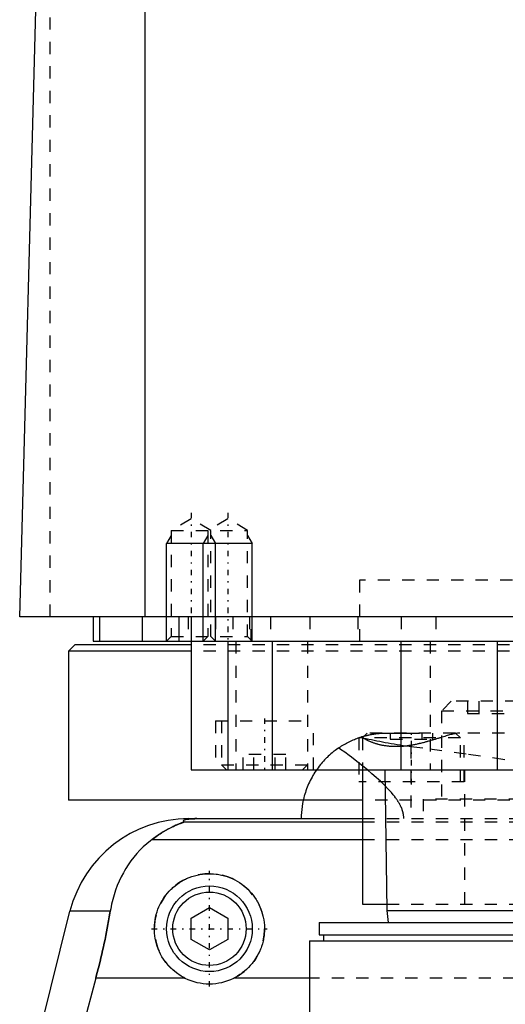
# Model space of a CAD drawing. Extents: x -90 to 90, y -319 to 715.
# Tile 4 of 12: x -62 to -22, y 45 to 125. Entities that reach past the tile are written whole.
import ezdxf

# ---------------------------------------------------------------- set-up
doc = ezdxf.new("R2010")
doc.units = 0
doc.linetypes.add('CENTER', pattern=[1.5, 0.45, -0.5, 0.05, -0.5])
doc.linetypes.add('DASHED', pattern=[2, 1, -1])
for name, color, linetype in [('AM_0', 7, 'CONTINUOUS'), ('AM_10', 7, 'CONTINUOUS'), ('AM_3', 7, 'DASHED'), ('AM_7', 7, 'CENTER')]:
    doc.layers.add(name, color=color, linetype=linetype)

msp = doc.modelspace()

# ---------------------------------------------------------------- linework, layer by layer
at = {"layer": 'AM_0', "color": 7, "linetype": 'CONTINUOUS'}
for p, q in [((-51.744, 76.5), (-51.744, 137.05)), ((-62, 76.5), (-60.5, 133.35)), ((62, 76.5), (-62, 76.5)), ((-56, 76.5), (-56, 74.5)), ((-55.474, 76.5), (-55.474, 74.5)), ((-52, 76.5), (-52, 74.5)), ((-49, 76.5), (-49, 74.5)), ((-48, 76.5), (-48, 64)), ((-57.5, 74.2), (-58, 73.7)), ((-48.014, 74.2), (-57.5, 74.2)), ((-56, 74.5), (56, 74.5)), ((-45.003, 74.5), (-45.003, 64)), ((-41.361, 74.5), (-41.361, 64)), ((-30.85, 74.5), (-30.85, 64)), ((-23, 74.5), (-23, 64)), ((-58, 73.7), (-58, 61.5)), ((-48.014, 73.7), (-58, 73.7)), ((-48, 64), (48, 64)), ((-34, 64), (-34, 53)), ((-32.175, 64), (-32, 52.5)), ((-34.039, 61.5), (-58, 61.5)), ((-48.569, 59.746), (-34, 59.746)), ((-48.192, 60), (-34, 60)), ((-51.173, 58.307), (-34, 58.307)), ((-60.596, 41.616), (-57.893, 52.426)), ((-54.602, 52.426), (-57.893, 52.426)), ((-48, 51.866), (-46.5, 52.732)), ((-46.5, 52.732), (-45, 51.866)), ((-34, 53), (-32.008, 53)), ((-32, 52.5), (-31.9, 51.504)), ((-32, 52.5), (32, 52.5)), ((-48, 50.134), (-48, 51.866)), ((-45, 51.866), (-45, 50.134)), ((-37.525, 51.5), (-37.525, 50.5)), ((-37.525, 51.5), (37.525, 51.5)), ((-46.5, 49.268), (-48, 50.134)), ((-45, 50.134), (-46.5, 49.268)), ((-38.325, 50), (-38.325, 41)), ((-38.325, 50), (38.325, 50)), ((-37.525, 50.5), (37.525, 50.5)), ((-37.175, 50.5), (-37.175, 50)), ((-55.781, 46.968), (-57.2, 41.616)), ((-48.498, 46.968), (-55.781, 46.968)), ((-38.325, 46.968), (-44.502, 46.968))]:
    msp.add_line(p, q, dxfattribs=at)
for points in [[(-38.838, 61.499, 0), (-38.888, 61.246, 0), (-38.961, 60.743, 0), (-38.996, 60.245, 0), (-39, 60, 0)], [(-48.569, 59.746, 0), (-48.568, 59.745, 0), (-48.567, 59.743, 0), (-48.567, 59.741, 0), (-48.567, 59.74, 0), (-48.568, 59.739, 0), (-48.57, 59.736, 0), (-48.574, 59.733, 0), (-48.578, 59.73, 0), (-48.584, 59.727, 0), (-48.591, 59.723, 0), (-48.594, 59.721, 0), (-48.598, 59.719, 0), (-48.607, 59.715, 0), (-48.617, 59.71, 0), (-48.627, 59.706, 0), (-48.638, 59.701, 0), (-48.65, 59.696, 0), (-48.657, 59.693, 0), (-48.663, 59.69, 0), (-48.677, 59.685, 0), (-48.691, 59.679, 0), (-48.698, 59.676, 0), (-48.705, 59.673, 0), (-48.72, 59.667, 0), (-48.736, 59.661, 0), (-48.744, 59.658, 0), (-48.752, 59.655, 0), (-48.769, 59.648, 0), (-48.786, 59.641, 0), (-48.804, 59.634, 0), (-48.822, 59.627, 0), (-48.841, 59.62, 0), (-48.85, 59.616, 0), (-48.86, 59.613, 0), (-48.879, 59.605, 0), (-48.899, 59.597, 0), (-48.97, 59.569, 0), (-49.095, 59.517, 0), (-49.231, 59.459, 0), (-49.381, 59.393, 0), (-49.46, 59.356, 0), (-49.542, 59.317, 0), (-49.715, 59.232, 0), (-49.897, 59.136, 0), (-50.088, 59.03, 0), (-50.285, 58.915, 0), (-50.482, 58.793, 0), (-50.581, 58.728, 0), (-50.68, 58.663, 0), (-50.878, 58.525, 0), (-51.075, 58.381, 0), (-51.173, 58.307, 0)], [(-47.523, 60, 0), (-47.528, 60, 0), (-47.537, 60, 0), (-47.546, 60, 0), (-47.551, 60, 0), (-47.556, 60, 0), (-47.565, 60, 0), (-47.575, 60, 0), (-47.584, 60, 0), (-47.594, 60, 0), (-47.603, 60, 0), (-47.608, 60, 0), (-47.612, 60, 0), (-47.622, 60, 0), (-47.631, 59.999, 0), (-47.64, 59.999, 0), (-47.648, 59.999, 0), (-47.657, 59.999, 0), (-47.661, 59.999, 0), (-47.665, 59.999, 0), (-47.674, 59.999, 0), (-47.682, 59.999, 0), (-47.687, 59.999, 0), (-47.691, 59.999, 0), (-47.7, 59.998, 0), (-47.708, 59.998, 0), (-47.713, 59.998, 0), (-47.717, 59.998, 0), (-47.726, 59.998, 0), (-47.734, 59.998, 0), (-47.743, 59.997, 0), (-47.751, 59.997, 0), (-47.759, 59.997, 0), (-47.763, 59.997, 0), (-47.767, 59.997, 0), (-47.775, 59.997, 0), (-47.783, 59.996, 0), (-47.791, 59.996, 0), (-47.798, 59.996, 0), (-47.805, 59.996, 0), (-47.809, 59.996, 0), (-47.812, 59.995, 0), (-47.82, 59.995, 0), (-47.827, 59.995, 0), (-47.834, 59.995, 0), (-47.842, 59.994, 0), (-47.849, 59.994, 0), (-47.852, 59.994, 0), (-47.856, 59.994, 0), (-47.863, 59.994, 0), (-47.87, 59.993, 0), (-47.894, 59.992, 0), (-47.933, 59.99, 0), (-47.95, 59.989, 0), (-47.967, 59.989, 0), (-47.999, 59.987, 0), (-48.03, 59.984, 0), (-48.06, 59.982, 0), (-48.088, 59.98, 0), (-48.115, 59.978, 0), (-48.128, 59.977, 0), (-48.14, 59.975, 0), (-48.164, 59.973, 0), (-48.187, 59.971, 0), (-48.198, 59.97, 0), (-48.209, 59.968, 0), (-48.229, 59.966, 0), (-48.248, 59.964, 0), (-48.257, 59.963, 0), (-48.265, 59.961, 0), (-48.282, 59.959, 0), (-48.298, 59.957, 0), (-48.351, 59.948, 0), (-48.428, 59.933, 0), (-48.489, 59.918, 0), (-48.536, 59.903, 0), (-48.571, 59.888, 0), (-48.585, 59.881, 0), (-48.597, 59.874, 0), (-48.615, 59.859, 0), (-48.627, 59.844, 0), (-48.633, 59.83, 0), (-48.633, 59.815, 0), (-48.628, 59.799, 0), (-48.623, 59.792, 0), (-48.617, 59.784, 0), (-48.601, 59.769, 0), (-48.581, 59.754, 0), (-48.569, 59.746, 0)], [(-51.173, 58.307, 0), (-51.326, 58.19, 0), (-51.623, 57.947, 0), (-51.906, 57.692, 0), (-52.043, 57.559, 0), (-52.177, 57.423, 0), (-52.435, 57.143, 0), (-52.681, 56.852, 0), (-52.913, 56.549, 0), (-53.132, 56.236, 0), (-53.337, 55.912, 0), (-53.435, 55.746, 0), (-53.53, 55.578, 0), (-53.708, 55.236, 0), (-53.873, 54.885, 0), (-54.024, 54.526, 0), (-54.161, 54.159, 0), (-54.284, 53.785, 0), (-54.34, 53.595, 0), (-54.393, 53.404, 0), (-54.487, 53.017, 0), (-54.568, 52.624, 0), (-54.602, 52.426, 0)], [(-48.498, 46.968, 0), (-48.601, 47.021, 0), (-48.802, 47.134, 0), (-48.997, 47.256, 0), (-49.091, 47.321, 0), (-49.183, 47.387, 0), (-49.361, 47.526, 0), (-49.529, 47.672, 0), (-49.688, 47.824, 0), (-49.84, 47.984, 0), (-49.985, 48.153, 0), (-50.055, 48.241, 0), (-50.123, 48.331, 0), (-50.253, 48.518, 0), (-50.375, 48.712, 0), (-50.486, 48.912, 0), (-50.588, 49.119, 0), (-50.679, 49.33, 0), (-50.72, 49.438, 0), (-50.759, 49.546, 0), (-50.827, 49.765, 0), (-50.884, 49.985, 0), (-50.908, 50.096, 0), (-50.93, 50.207, 0), (-50.964, 50.428, 0), (-50.986, 50.648, 0), (-50.993, 50.758, 0), (-50.998, 50.866, 0), (-50.999, 51.081, 0), (-50.99, 51.297, 0), (-50.971, 51.514, 0), (-50.94, 51.733, 0), (-50.899, 51.95, 0), (-50.874, 52.059, 0), (-50.846, 52.167, 0), (-50.783, 52.381, 0), (-50.709, 52.592, 0), (-50.625, 52.799, 0), (-50.531, 53.001, 0), (-50.427, 53.198, 0), (-50.371, 53.294, 0), (-50.314, 53.389, 0), (-50.192, 53.573, 0), (-50.062, 53.749, 0), (-49.926, 53.918, 0), (-49.783, 54.078, 0), (-49.634, 54.229, 0), (-49.557, 54.302, 0), (-49.478, 54.374, 0), (-49.312, 54.513, 0), (-49.137, 54.646, 0), (-48.954, 54.772, 0), (-48.763, 54.889, 0), (-48.565, 54.998, 0), (-48.464, 55.049, 0), (-48.361, 55.097, 0), (-48.151, 55.186, 0), (-47.937, 55.264, 0), (-47.719, 55.332, 0), (-47.498, 55.388, 0), (-47.276, 55.433, 0), (-47.165, 55.451, 0), (-47.053, 55.466, 0), (-46.83, 55.488, 0), (-46.61, 55.499, 0), (-46.5, 55.5, 0), (-46.39, 55.499, 0), (-46.17, 55.488, 0), (-45.947, 55.466, 0), (-45.835, 55.451, 0), (-45.724, 55.433, 0), (-45.502, 55.388, 0), (-45.281, 55.332, 0), (-45.063, 55.264, 0), (-44.849, 55.186, 0), (-44.639, 55.097, 0), (-44.536, 55.049, 0), (-44.435, 54.998, 0), (-44.237, 54.889, 0), (-44.046, 54.772, 0), (-43.863, 54.646, 0), (-43.688, 54.513, 0), (-43.522, 54.374, 0), (-43.443, 54.302, 0), (-43.366, 54.229, 0), (-43.217, 54.078, 0), (-43.074, 53.918, 0), (-42.938, 53.749, 0), (-42.808, 53.573, 0), (-42.686, 53.389, 0), (-42.629, 53.294, 0), (-42.573, 53.198, 0), (-42.469, 53.001, 0), (-42.375, 52.799, 0), (-42.291, 52.592, 0), (-42.217, 52.381, 0), (-42.154, 52.167, 0), (-42.126, 52.059, 0), (-42.101, 51.95, 0), (-42.06, 51.733, 0), (-42.029, 51.514, 0), (-42.01, 51.297, 0), (-42.001, 51.081, 0), (-42.002, 50.866, 0), (-42.007, 50.758, 0), (-42.014, 50.648, 0), (-42.036, 50.428, 0), (-42.07, 50.207, 0), (-42.092, 50.096, 0), (-42.116, 49.985, 0), (-42.173, 49.765, 0), (-42.241, 49.546, 0), (-42.28, 49.438, 0), (-42.321, 49.33, 0), (-42.412, 49.119, 0), (-42.514, 48.912, 0), (-42.625, 48.712, 0), (-42.747, 48.518, 0), (-42.877, 48.331, 0), (-42.945, 48.241, 0), (-43.015, 48.153, 0), (-43.16, 47.984, 0), (-43.312, 47.824, 0), (-43.471, 47.672, 0), (-43.639, 47.526, 0), (-43.817, 47.387, 0), (-43.909, 47.321, 0), (-44.003, 47.256, 0), (-44.198, 47.134, 0), (-44.399, 47.021, 0), (-44.502, 46.968, 0)], [(-54.602, 52.426, 0), (-54.628, 52.273, 0), (-54.68, 51.966, 0), (-54.735, 51.66, 0), (-54.762, 51.506, 0), (-54.79, 51.353, 0), (-54.848, 51.047, 0), (-54.907, 50.741, 0), (-54.968, 50.435, 0), (-55.031, 50.131, 0), (-55.095, 49.827, 0), (-55.128, 49.676, 0), (-55.161, 49.525, 0), (-55.227, 49.223, 0), (-55.296, 48.924, 0), (-55.365, 48.626, 0), (-55.436, 48.327, 0), (-55.51, 48.027, 0), (-55.547, 47.877, 0), (-55.585, 47.726, 0), (-55.662, 47.424, 0), (-55.741, 47.12, 0), (-55.781, 46.968, 0)]]:
    msp.add_polyline3d(points, dxfattribs=at)
for radius in [3.5, 3]:
    msp.add_circle((-46.5, 51), radius, dxfattribs=at)
for centre, radius, start, end in [((-48.192, 50), 10, 90, 165.96216), ((-46.5, 51), 4.5, 243.63717, 296.36283)]:
    msp.add_arc(centre, radius, start, end, dxfattribs=at)
at = {"layer": 'AM_10', "color": 7, "linetype": 'CONTINUOUS'}
for p, q in [((-49.621, 83.156), (-50, 82.5)), ((-46.621, 83.156), (-47, 82.5)), ((-46.379, 83.156), (-46, 82.5)), ((-43.379, 83.156), (-43, 82.5)), ((-50, 74.5), (-50, 82.5)), ((-43, 82.5), (-50, 82.5)), ((-47, 74.5), (-47, 82.5)), ((-46, 74.5), (-46, 82.5)), ((-43, 74.5), (-43, 82.5))]:
    msp.add_line(p, q, dxfattribs=at)
at = {"layer": 'AM_3', "color": 6, "linetype": 'DASHED'}
for p, q in [((-59.5, 76.5), (-59.5, 135.489)), ((-48, 84.5), (-49.621, 83.564)), ((-46.379, 83.564), (-48, 84.5)), ((-45, 84.5), (-46.621, 83.564)), ((-43.379, 83.564), (-45, 84.5)), ((-49.621, 83.564), (-49.621, 74.879)), ((-49.621, 83.564), (-43.379, 83.564)), ((-46.621, 83.564), (-46.621, 74.879)), ((-46.379, 74.879), (-46.379, 83.564)), ((-43.379, 74.879), (-43.379, 83.564)), ((-34.25, 79.5), (-34.25, 74.2)), ((34.25, 79.5), (-34.25, 79.5)), ((-48.25, 76.5), (-48.25, 74.5)), ((-46, 76.5), (-46, 74.5)), ((-44.587, 76.5), (-44.587, 74.5)), ((-43.236, 76.5), (-43.236, 74.5)), ((-43.087, 74.5), (-43.087, 76.5)), ((-41.5, 76.5), (-41.5, 74.5)), ((-38.286, 76.5), (-38.286, 74.5)), ((-34.381, 76.5), (-34.381, 74.5)), ((-30.84, 76.5), (-30.84, 74.5)), ((-28, 76.5), (-28, 74.5)), ((-49.621, 74.879), (-50, 74.5)), ((-49.621, 74.879), (-43.379, 74.879)), ((-46.621, 74.879), (-47, 74.5)), ((-46, 74.5), (-46.379, 74.879)), ((-43, 74.5), (-43.379, 74.879)), ((48.014, 74.2), (-48.014, 74.2)), ((-44.341, 74.5), (-44.341, 64)), ((-38.5, 74.5), (-38.5, 64)), ((-28.477, 74.5), (-28.477, 64)), ((48.014, 73.7), (-48.014, 73.7)), ((-26.737, 69.6), (-27.537, 68.8)), ((-15.337, 69.6), (-26.737, 69.6)), ((-25.423, 69.6), (-25.423, 68.6)), ((-24.486, 69.6), (-24.486, 68.6)), ((-27.537, 68.8), (-27.537, 61.6)), ((-14.537, 68.8), (-27.537, 68.8)), ((-25.423, 68.6), (-16.652, 68.6)), ((-46, 68), (-46, 64)), ((-46, 68), (-38, 68)), ((-45.5, 68), (-45.5, 64.4)), ((-38, 64), (-38, 68)), ((-33.6, 67), (-34, 66.6)), ((33.6, 67), (-33.6, 67)), ((-31.732, 67), (-31.732, 66.5)), ((-30.866, 67), (-30.866, 66.5)), ((-29.134, 67), (-29.134, 66.5)), ((-28.268, 67), (-28.268, 66.5)), ((-26, 66.6), (-26.4, 67)), ((-25.7, 63), (-25.7, 67)), ((-34.3, 66.611), (-34.3, 63)), ((-34, 66.6), (-34, 64)), ((-26, 66.6), (-34, 66.6)), ((-31.732, 66.5), (-28.268, 66.5)), ((-26, 63), (-26, 66.6)), ((-43.732, 64), (-43.732, 65.25)), ((-40.268, 65.25), (-43.732, 65.25)), ((-42.866, 64), (-42.866, 65.25)), ((-41.134, 64), (-41.134, 65.25)), ((-40.268, 64), (-40.268, 65.25)), ((-30.043, 65.905), (-30.043, 60)), ((-45.5, 64.4), (-45.1, 64)), ((-45.5, 64.4), (-38.5, 64.4)), ((-38.9, 64), (-38.5, 64.4)), ((-25.65, 64), (-25.65, 53)), ((-25.7, 63), (-34.3, 63)), ((34.039, 61.5), (-34.039, 61.5)), ((-29.037, 61.6), (-29.037, 60)), ((-13.037, 61.6), (-29.037, 61.6)), ((-34, 60), (34, 60)), ((-34, 59.746), (34, 59.746)), ((-34, 58.307), (34, 58.307)), ((-32.008, 53), (32.008, 53)), ((44.502, 46.968), (-38.325, 46.968))]:
    msp.add_line(p, q, dxfattribs=at)
for points in [[(-33.85, 66.751, 0), (-33.816, 66.76, 0), (-33.743, 66.779, 0), (-33.666, 66.799, 0), (-33.626, 66.809, 0), (-33.585, 66.818, 0), (-33.5, 66.837, 0), (-33.411, 66.856, 0), (-33.318, 66.875, 0), (-33.222, 66.893, 0), (-33.123, 66.909, 0), (-33.073, 66.917, 0), (-33.022, 66.925, 0), (-32.917, 66.94, 0), (-32.808, 66.953, 0), (-32.694, 66.966, 0), (-32.576, 66.976, 0), (-32.454, 66.985, 0), (-32.392, 66.989, 0), (-32.328, 66.992, 0), (-32.199, 66.997, 0), (-32.067, 67, 0), (-32, 67, 0)], [(-33.85, 66.751, 0), (-33.821, 66.759, 0), (-33.761, 66.775, 0), (-33.698, 66.791, 0), (-33.665, 66.799, 0), (-33.631, 66.807, 0), (-33.562, 66.824, 0), (-33.489, 66.84, 0), (-33.414, 66.856, 0), (-33.337, 66.871, 0), (-33.257, 66.886, 0), (-33.216, 66.894, 0), (-33.175, 66.901, 0), (-33.091, 66.914, 0), (-33.005, 66.927, 0), (-32.917, 66.94, 0), (-32.825, 66.951, 0), (-32.731, 66.962, 0), (-32.682, 66.967, 0), (-32.633, 66.971, 0), (-32.532, 66.98, 0), (-32.429, 66.987, 0), (-32.376, 66.99, 0)], [(-32.376, 66.99, 0), (-32.302, 66.989, 0), (-32.151, 66.987, 0), (-31.996, 66.985, 0), (-31.917, 66.984, 0), (-31.838, 66.984, 0), (-31.677, 66.983, 0), (-31.513, 66.982, 0), (-31.347, 66.982, 0), (-31.178, 66.983, 0), (-31.008, 66.984, 0), (-30.922, 66.985, 0), (-30.835, 66.985, 0), (-30.661, 66.987, 0), (-30.486, 66.989, 0), (-30.31, 66.991, 0), (-30.134, 66.994, 0), (-29.957, 66.996, 0), (-29.869, 66.997, 0), (-29.781, 66.998, 0), (-29.605, 66.999, 0), (-29.43, 67, 0), (-29.343, 67, 0)], [(-26.032, 67, 0), (-26.059, 67, 0), (-26.115, 66.997, 0), (-26.176, 66.992, 0), (-26.207, 66.988, 0), (-26.24, 66.984, 0), (-26.308, 66.974, 0), (-26.379, 66.962, 0), (-26.455, 66.947, 0), (-26.534, 66.93, 0), (-26.615, 66.911, 0), (-26.658, 66.901, 0), (-26.7, 66.89, 0), (-26.789, 66.867, 0), (-26.879, 66.843, 0), (-26.973, 66.817, 0), (-27.07, 66.789, 0), (-27.169, 66.76, 0), (-27.22, 66.744, 0), (-27.271, 66.729, 0), (-27.375, 66.697, 0), (-27.482, 66.665, 0), (-27.536, 66.648, 0)], [(-35.945, 65.783, 0), (-35.896, 65.816, 0), (-35.797, 65.881, 0), (-35.697, 65.944, 0), (-35.647, 65.975, 0), (-35.596, 66.006, 0), (-35.495, 66.065, 0), (-35.393, 66.123, 0), (-35.29, 66.179, 0), (-35.187, 66.233, 0), (-35.083, 66.285, 0), (-35.03, 66.31, 0), (-34.978, 66.335, 0), (-34.873, 66.383, 0), (-34.767, 66.43, 0), (-34.661, 66.475, 0), (-34.554, 66.517, 0), (-34.447, 66.558, 0), (-34.393, 66.578, 0), (-34.339, 66.598, 0), (-34.231, 66.635, 0), (-34.123, 66.67, 0), (-34.069, 66.687, 0)], [(-34.3, 66.611, 0), (-34.3, 66.611, 0), (-34.297, 66.612, 0), (-34.292, 66.614, 0), (-34.288, 66.616, 0), (-34.284, 66.617, 0), (-34.273, 66.621, 0), (-34.259, 66.625, 0), (-34.242, 66.631, 0), (-34.223, 66.638, 0), (-34.201, 66.645, 0), (-34.189, 66.649, 0), (-34.176, 66.653, 0), (-34.148, 66.662, 0), (-34.117, 66.672, 0), (-34.083, 66.683, 0), (-34.047, 66.694, 0), (-34.008, 66.706, 0), (-33.987, 66.712, 0), (-33.966, 66.718, 0), (-33.922, 66.731, 0), (-33.875, 66.744, 0), (-33.85, 66.751, 0)], [(-34.3, 66.611, 0), (-34.3, 66.611, 0), (-34.297, 66.612, 0), (-34.292, 66.614, 0), (-34.288, 66.616, 0), (-34.284, 66.617, 0), (-34.273, 66.621, 0), (-34.259, 66.625, 0), (-34.242, 66.631, 0), (-34.223, 66.638, 0), (-34.201, 66.645, 0), (-34.189, 66.649, 0), (-34.176, 66.653, 0), (-34.148, 66.662, 0), (-34.117, 66.672, 0), (-34.084, 66.683, 0), (-34.047, 66.694, 0), (-34.008, 66.706, 0), (-33.988, 66.712, 0), (-33.966, 66.718, 0), (-33.922, 66.731, 0), (-33.875, 66.744, 0), (-33.85, 66.751, 0)], [(-34.197, 66.646, 0), (-34.096, 66.626, 0), (-33.892, 66.585, 0), (-33.684, 66.543, 0), (-33.578, 66.522, 0), (-33.472, 66.5, 0), (-33.256, 66.457, 0), (-33.037, 66.413, 0), (-32.815, 66.369, 0), (-32.59, 66.325, 0), (-32.361, 66.281, 0), (-32.246, 66.259, 0), (-32.13, 66.237, 0), (-31.895, 66.194, 0), (-31.658, 66.152, 0), (-31.417, 66.11, 0), (-31.173, 66.07, 0), (-30.927, 66.03, 0), (-30.803, 66.011, 0), (-30.678, 65.992, 0), (-30.426, 65.956, 0), (-30.171, 65.922, 0), (-30.043, 65.905, 0)], [(-27.536, 66.648, 0), (-27.566, 66.639, 0), (-27.627, 66.62, 0), (-27.688, 66.601, 0), (-27.719, 66.591, 0), (-27.75, 66.582, 0), (-27.813, 66.562, 0), (-27.876, 66.543, 0), (-27.94, 66.523, 0), (-28.004, 66.503, 0), (-28.069, 66.483, 0), (-28.102, 66.473, 0), (-28.134, 66.463, 0), (-28.2, 66.444, 0), (-28.267, 66.424, 0), (-28.334, 66.404, 0), (-28.401, 66.384, 0), (-28.469, 66.364, 0), (-28.503, 66.354, 0), (-28.537, 66.344, 0), (-28.606, 66.324, 0), (-28.675, 66.305, 0), (-28.71, 66.295, 0), (-28.745, 66.285, 0), (-28.815, 66.266, 0), (-28.886, 66.247, 0), (-28.921, 66.237, 0), (-28.956, 66.228, 0), (-29.027, 66.21, 0), (-29.099, 66.191, 0), (-29.171, 66.173, 0), (-29.243, 66.156, 0), (-29.315, 66.138, 0), (-29.351, 66.13, 0), (-29.388, 66.121, 0), (-29.461, 66.105, 0), (-29.534, 66.089, 0), (-29.607, 66.073, 0), (-29.68, 66.058, 0), (-29.754, 66.043, 0), (-29.791, 66.036, 0), (-29.828, 66.029, 0), (-29.902, 66.016, 0), (-29.976, 66.003, 0), (-30.05, 65.99, 0), (-30.124, 65.978, 0), (-30.198, 65.967, 0), (-30.236, 65.962, 0), (-30.273, 65.957, 0), (-30.347, 65.947, 0), (-30.422, 65.937, 0), (-30.496, 65.929, 0), (-30.571, 65.921, 0), (-30.645, 65.914, 0), (-30.682, 65.911, 0), (-30.72, 65.908, 0), (-30.794, 65.902, 0), (-30.867, 65.898, 0), (-30.94, 65.894, 0), (-31.013, 65.89, 0), (-31.086, 65.888, 0), (-31.122, 65.887, 0), (-31.158, 65.887, 0), (-31.23, 65.886, 0), (-31.301, 65.886, 0), (-31.337, 65.886, 0), (-31.372, 65.887, 0), (-31.443, 65.889, 0), (-31.513, 65.891, 0), (-31.548, 65.893, 0), (-31.582, 65.894, 0), (-31.652, 65.898, 0), (-31.72, 65.903, 0), (-31.789, 65.909, 0), (-31.856, 65.915, 0), (-31.924, 65.922, 0), (-31.957, 65.926, 0), (-31.99, 65.93, 0), (-32.057, 65.939, 0), (-32.122, 65.948, 0), (-32.187, 65.958, 0), (-32.251, 65.969, 0), (-32.314, 65.98, 0), (-32.345, 65.986, 0), (-32.376, 65.992, 0), (-32.438, 66.005, 0), (-32.499, 66.018, 0), (-32.558, 66.032, 0), (-32.617, 66.046, 0), (-32.676, 66.061, 0), (-32.704, 66.068, 0), (-32.733, 66.076, 0), (-32.789, 66.092, 0), (-32.845, 66.108, 0), (-32.899, 66.124, 0), (-32.953, 66.141, 0), (-33.006, 66.159, 0), (-33.032, 66.167, 0), (-33.058, 66.176, 0), (-33.109, 66.194, 0), (-33.159, 66.213, 0), (-33.208, 66.231, 0), (-33.256, 66.25, 0), (-33.304, 66.269, 0), (-33.327, 66.279, 0), (-33.35, 66.288, 0), (-33.395, 66.308, 0), (-33.439, 66.327, 0), (-33.461, 66.337, 0), (-33.483, 66.347, 0), (-33.525, 66.367, 0), (-33.566, 66.387, 0), (-33.586, 66.397, 0), (-33.606, 66.407, 0), (-33.645, 66.427, 0), (-33.684, 66.447, 0), (-33.721, 66.467, 0), (-33.757, 66.487, 0), (-33.792, 66.506, 0), (-33.809, 66.516, 0), (-33.826, 66.526, 0), (-33.858, 66.546, 0), (-33.89, 66.565, 0), (-33.921, 66.585, 0), (-33.95, 66.604, 0), (-33.978, 66.623, 0), (-33.992, 66.632, 0), (-34.006, 66.642, 0), (-34.032, 66.66, 0), (-34.057, 66.678, 0), (-34.069, 66.687, 0)], [(-35.945, 65.783, 0), (-36.005, 65.741, 0), (-36.124, 65.657, 0), (-36.24, 65.57, 0), (-36.297, 65.526, 0), (-36.354, 65.481, 0), (-36.466, 65.39, 0), (-36.575, 65.298, 0), (-36.683, 65.203, 0), (-36.788, 65.107, 0), (-36.89, 65.009, 0), (-36.941, 64.959, 0), (-36.991, 64.909, 0), (-37.088, 64.807, 0), (-37.184, 64.704, 0), (-37.277, 64.599, 0), (-37.368, 64.493, 0), (-37.456, 64.386, 0), (-37.499, 64.331, 0), (-37.542, 64.277, 0), (-37.625, 64.167, 0), (-37.706, 64.055, 0), (-37.745, 63.999, 0)], [(-30.621, 60, 0), (-30.621, 60.038, 0), (-30.624, 60.113, 0), (-30.629, 60.187, 0), (-30.633, 60.225, 0), (-30.638, 60.262, 0), (-30.648, 60.335, 0), (-30.662, 60.409, 0), (-30.678, 60.482, 0), (-30.696, 60.554, 0), (-30.717, 60.626, 0), (-30.728, 60.661, 0), (-30.74, 60.697, 0), (-30.765, 60.767, 0), (-30.791, 60.836, 0), (-30.82, 60.904, 0), (-30.849, 60.971, 0), (-30.881, 61.037, 0), (-30.897, 61.07, 0), (-30.914, 61.103, 0), (-30.948, 61.167, 0), (-30.983, 61.23, 0), (-31.001, 61.262, 0), (-31.019, 61.293, 0), (-31.056, 61.354, 0), (-31.094, 61.415, 0), (-31.113, 61.445, 0), (-31.133, 61.476, 0), (-31.173, 61.536, 0), (-31.214, 61.595, 0), (-31.256, 61.654, 0), (-31.299, 61.713, 0), (-31.342, 61.771, 0), (-31.364, 61.799, 0), (-31.386, 61.828, 0), (-31.431, 61.884, 0), (-31.476, 61.94, 0), (-31.635, 62.131, 0), (-31.913, 62.439, 0), (-32.21, 62.744, 0), (-32.53, 63.053, 0), (-32.697, 63.208, 0), (-32.869, 63.364, 0), (-33.225, 63.677, 0), (-33.592, 63.988, 0), (-33.969, 64.297, 0), (-34.347, 64.599, 0), (-34.719, 64.887, 0), (-34.902, 65.026, 0), (-35.083, 65.162, 0), (-35.436, 65.422, 0), (-35.778, 65.666, 0), (-35.945, 65.783, 0)], [(-30.043, 65.905, 0), (-28.496, 65.704, 0), (-25.344, 65.272, 0), (-22.121, 64.813, 0)], [(-37.745, 63.999, 0), (-37.79, 63.934, 0), (-37.877, 63.803, 0), (-37.961, 63.67, 0), (-38.002, 63.603, 0), (-38.041, 63.536, 0), (-38.118, 63.401, 0), (-38.192, 63.264, 0), (-38.263, 63.127, 0), (-38.33, 62.989, 0), (-38.394, 62.849, 0), (-38.425, 62.779, 0), (-38.454, 62.709, 0), (-38.512, 62.568, 0), (-38.566, 62.427, 0), (-38.617, 62.285, 0), (-38.664, 62.143, 0), (-38.708, 62, 0), (-38.729, 61.929, 0), (-38.749, 61.857, 0), (-38.787, 61.714, 0), (-38.821, 61.571, 0), (-38.838, 61.499, 0)], [(-51.173, 58.307, 0), (-51.062, 58.391, 0), (-50.845, 58.549, 0), (-50.632, 58.694, 0), (-50.529, 58.762, 0), (-50.427, 58.828, 0), (-50.228, 58.949, 0), (-50.037, 59.06, 0), (-49.854, 59.159, 0), (-49.681, 59.249, 0), (-49.517, 59.329, 0), (-49.439, 59.366, 0), (-49.364, 59.401, 0), (-49.221, 59.464, 0), (-49.09, 59.52, 0), (-48.964, 59.571, 0), (-48.894, 59.599, 0), (-48.875, 59.606, 0), (-48.856, 59.614, 0), (-48.847, 59.618, 0), (-48.838, 59.621, 0), (-48.82, 59.628, 0), (-48.802, 59.635, 0), (-48.785, 59.642, 0), (-48.768, 59.649, 0), (-48.751, 59.655, 0), (-48.743, 59.658, 0), (-48.735, 59.662, 0), (-48.719, 59.668, 0), (-48.704, 59.674, 0), (-48.697, 59.677, 0), (-48.69, 59.68, 0), (-48.676, 59.685, 0), (-48.662, 59.691, 0), (-48.656, 59.693, 0), (-48.65, 59.696, 0), (-48.638, 59.701, 0), (-48.627, 59.706, 0), (-48.616, 59.711, 0), (-48.607, 59.715, 0), (-48.598, 59.719, 0), (-48.594, 59.721, 0), (-48.59, 59.723, 0), (-48.584, 59.727, 0), (-48.578, 59.73, 0), (-48.574, 59.733, 0), (-48.57, 59.736, 0), (-48.568, 59.739, 0), (-48.567, 59.74, 0), (-48.567, 59.741, 0), (-48.567, 59.743, 0), (-48.568, 59.745, 0), (-48.569, 59.746, 0)], [(-48.569, 59.746, 0), (-48.581, 59.754, 0), (-48.601, 59.769, 0), (-48.617, 59.784, 0), (-48.623, 59.792, 0), (-48.628, 59.799, 0), (-48.633, 59.815, 0), (-48.633, 59.83, 0), (-48.627, 59.844, 0), (-48.615, 59.859, 0), (-48.597, 59.874, 0), (-48.585, 59.881, 0), (-48.571, 59.888, 0), (-48.536, 59.903, 0), (-48.489, 59.918, 0), (-48.428, 59.933, 0), (-48.351, 59.948, 0), (-48.298, 59.957, 0), (-48.282, 59.959, 0), (-48.265, 59.961, 0), (-48.257, 59.963, 0), (-48.248, 59.964, 0), (-48.229, 59.966, 0), (-48.209, 59.968, 0), (-48.198, 59.97, 0), (-48.187, 59.971, 0), (-48.164, 59.973, 0), (-48.14, 59.975, 0), (-48.128, 59.977, 0), (-48.115, 59.978, 0), (-48.088, 59.98, 0), (-48.06, 59.982, 0), (-48.03, 59.984, 0), (-47.999, 59.987, 0), (-47.967, 59.989, 0), (-47.95, 59.989, 0), (-47.933, 59.99, 0), (-47.911, 59.991, 0), (-47.904, 59.992, 0), (-47.898, 59.992, 0), (-47.894, 59.992, 0), (-47.891, 59.992, 0), (-47.884, 59.993, 0), (-47.877, 59.993, 0), (-47.87, 59.993, 0), (-47.863, 59.994, 0), (-47.856, 59.994, 0), (-47.852, 59.994, 0), (-47.849, 59.994, 0), (-47.842, 59.994, 0), (-47.834, 59.995, 0), (-47.827, 59.995, 0), (-47.82, 59.995, 0), (-47.812, 59.995, 0), (-47.809, 59.996, 0), (-47.805, 59.996, 0), (-47.798, 59.996, 0), (-47.791, 59.996, 0), (-47.783, 59.996, 0), (-47.775, 59.997, 0), (-47.767, 59.997, 0), (-47.763, 59.997, 0), (-47.759, 59.997, 0), (-47.751, 59.997, 0), (-47.743, 59.997, 0), (-47.734, 59.998, 0), (-47.726, 59.998, 0), (-47.717, 59.998, 0), (-47.713, 59.998, 0), (-47.708, 59.998, 0), (-47.7, 59.998, 0), (-47.691, 59.999, 0), (-47.687, 59.999, 0), (-47.682, 59.999, 0), (-47.674, 59.999, 0), (-47.665, 59.999, 0), (-47.661, 59.999, 0), (-47.657, 59.999, 0), (-47.648, 59.999, 0), (-47.64, 59.999, 0), (-47.631, 59.999, 0), (-47.622, 60, 0), (-47.612, 60, 0), (-47.608, 60, 0), (-47.603, 60, 0), (-47.594, 60, 0), (-47.584, 60, 0), (-47.575, 60, 0), (-47.565, 60, 0), (-47.556, 60, 0), (-47.551, 60, 0), (-47.546, 60, 0), (-47.537, 60, 0), (-47.528, 60, 0), (-47.523, 60, 0)], [(-55.781, 46.968, 0), (-55.741, 47.12, 0), (-55.662, 47.424, 0), (-55.585, 47.726, 0), (-55.547, 47.877, 0), (-55.51, 48.027, 0), (-55.436, 48.327, 0), (-55.365, 48.626, 0), (-55.296, 48.924, 0), (-55.227, 49.223, 0), (-55.161, 49.525, 0), (-55.128, 49.676, 0), (-55.095, 49.827, 0), (-55.031, 50.131, 0), (-54.968, 50.435, 0), (-54.907, 50.741, 0), (-54.848, 51.047, 0), (-54.79, 51.353, 0), (-54.762, 51.506, 0), (-54.735, 51.66, 0), (-54.68, 51.966, 0), (-54.628, 52.273, 0), (-54.602, 52.426, 0)]]:
    msp.add_polyline3d(points, dxfattribs=at)
msp.add_arc((-46.5, 51), 4.5, 296.36283, 243.63717, dxfattribs=at)
at = {"layer": 'AM_7', "color": 4, "linetype": 'CENTER'}
for p, q in [((-48, 85), (-48, 74)), ((-45, 85), (-45, 74)), ((-42, 68.2), (-42, 63.8)), ((-30, 62.8), (-30, 67.2)), ((-46.5, 46.275), (-46.5, 55.725)), ((-51.225, 51), (-41.775, 51))]:
    msp.add_line(p, q, dxfattribs=at)

doc.saveas('drawing.dxf')
